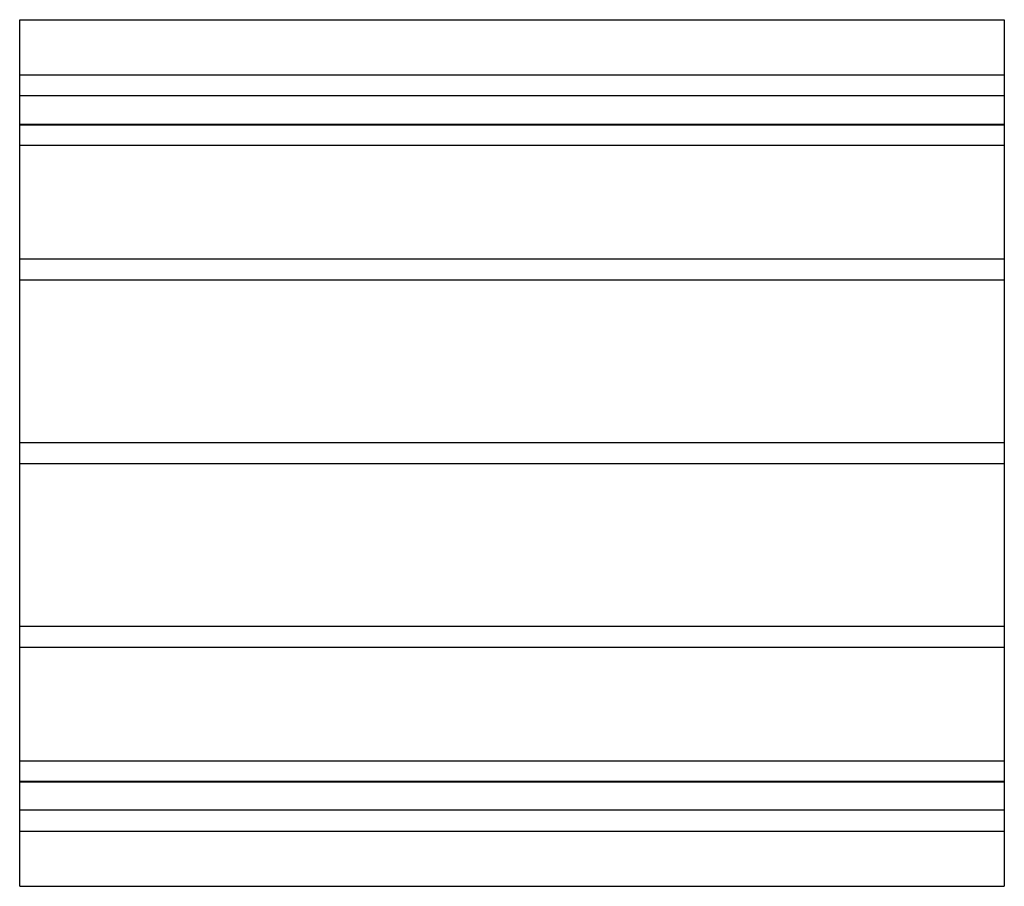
# Model space of a CAD drawing. Header units: millimetres. Extents: x -375 to 375, y -330 to 330.
import ezdxf

# ---------------------------------------------------------------- set-up
doc = ezdxf.new("R2010")
doc.units = ezdxf.units.MM
doc.layers.add('HIDDEN', color=7, linetype='Continuous')
doc.layers.add('THICK', color=7, linetype='Continuous')

msp = doc.modelspace()

# ---------------------------------------------------------------- linework, layer by layer
at = {"layer": 'HIDDEN'}
for p, q in [((-375, 288), (375, 288)), ((375, 272), (-375, 272)), ((-375, 250.49), (375, 250.49)), ((-375, 250.49), (375, 250.49)), ((-375, 250), (375, 250)), ((-375, 234.49), (375, 234.49)), ((-375, 234.49), (375, 234.49)), ((-375, 148), (375, 148)), ((-375, 148), (375, 148)), ((-375, 132), (375, 132)), ((-375, 132), (375, 132)), ((-375, 8), (375, 8)), ((-375, 8), (375, 8)), ((-375, -8), (375, -8)), ((-375, -8), (375, -8)), ((-375, -132), (375, -132)), ((-375, -132), (375, -132)), ((-375, -148), (375, -148)), ((-375, -148), (375, -148)), ((-375, -234.49), (375, -234.49)), ((-375, -234.49), (375, -234.49)), ((-375, -250), (375, -250)), ((-375, -250.49), (375, -250.49)), ((-375, -250.49), (375, -250.49)), ((375, -272), (-375, -272)), ((-375, -288), (375, -288))]:
    msp.add_line(p, q, dxfattribs=at)
at = {"layer": 'THICK'}
for p, q in [((-375, 0), (-375, 330)), ((-375, 330), (375, 330)), ((375, 330), (375, 0)), ((375, 0), (375, -330)), ((-375, -330), (-375, 0)), ((-375, -330), (375, -330))]:
    msp.add_line(p, q, dxfattribs=at)

doc.saveas('drawing.dxf')
